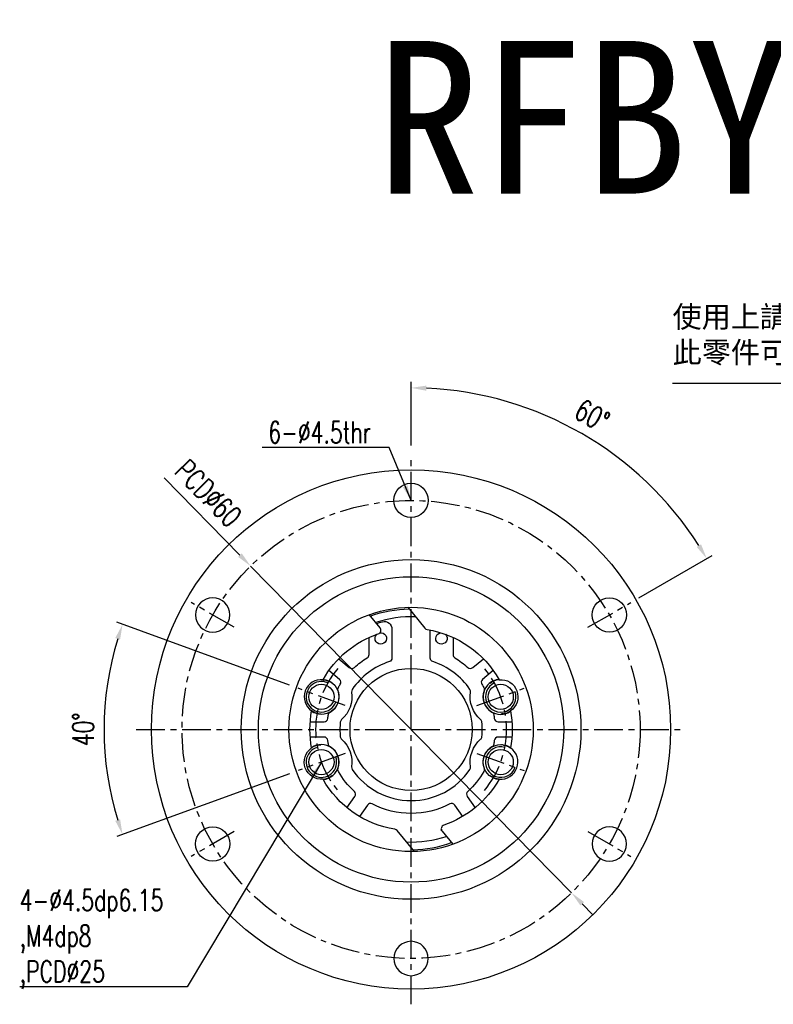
# Model space of a CAD drawing. Header units: millimetres. Extents: x -51 to 146, y -54 to 93.
# Tile 1 of 51: x -51 to 47, y -36 to 93. Entities that reach past the tile are written whole.
import ezdxf
from ezdxf.enums import TextEntityAlignment as Align

# ---------------------------------------------------------------- set-up
doc = ezdxf.new("R2010")
doc.units = ezdxf.units.MM
doc.linetypes.add('CENTER', pattern=[2, 1.25, -0.25, 0.25, -0.25])
for name, color, linetype in [('CHA', 7, 'Continuous'), ('CL', 1, 'CENTER'), ('DIM', 4, 'Continuous'), ('OUT', 3, 'Continuous')]:
    doc.layers.add(name, color=color, linetype=linetype)
doc.styles.add('DIM-7', font='SIMPLEX.shx', dxfattribs={"width": 0.7, "bigfont": 'chineset.shx'})
doc.styles.add('T', font='kaiu.ttf')
doc.dimstyles.new('CNS', dxfattribs={"dimtxt": 3.5, "dimasz": 2.5, "dimexe": 1, "dimexo": 1.5, "dimgap": 0.09, "dimtad": 0, "dimdsep": 46, "dimtxsty": 'DIM-7', "dimcen": 0.09, "dimclrd": 1, "dimclre": 1, "dimclrt": 4, "dimadec": 0, "dimazin": 0, "dimtfac": 1, "dimtix": 1, "dimtmove": 2, "dimatfit": 3, "dimfxl": 1, "dimtvp": 0.971429, "dimtolj": 1, "dimarcsym": 0})

# ---------------------------------------------------------------- blocks, each defined once
blk = doc.blocks.new('*D0')
at = {"layer": 'DEFPOINTS', "color": 0}
for p in [(-21.02, 21.4), (21.02, -21.4)]:
    blk.add_point(p, dxfattribs=at)
at = {"layer": 'DIM', "color": 7, "lineweight": -2}
for p, q in [((-32.35, 32.94), (-22.42, 22.83)), ((21.02, -21.4), (-21.02, 21.4)), ((22.42, -22.83), (23.82, -24.26))]:
    blk.add_line(p, q, dxfattribs=at)
at = {"layer": 'DIM', "color": 7}
for points in [[(-22.18, 23.06), (-22.66, 22.6), (-21.02, 21.4)], [(22.66, -22.6), (22.18, -23.06), (21.02, -21.4)]]:
    blk.add_solid(points, dxfattribs=at)
at = {"layer": 'DIM', "color": 0, "insert": (-26.56, 30.93), "char_height": 2.8, "attachment_point": 5, "rotation": 314.4823, "style": 'DIM-7'}
blk.add_mtext('\\A1;PCD∅60', dxfattribs=at)
blk = doc.blocks.new('*D1')
at = {"layer": 'DEFPOINTS', "color": 0}
for p in [(-14.8, 5.39), (-39.95, 4.67), (-8.62, 3.14), (-8.62, -3.14), (-14.8, -5.39)]:
    blk.add_point(p, dxfattribs=at)
at = {"layer": 'DIM', "color": 0, "lineweight": -2}
for p, q in [((-15.93, 5.8), (-38.55, 14.03)), ((-15.93, -5.8), (-38.55, -14.03))]:
    blk.add_line(p, q, dxfattribs=at)
blk.add_arc((0, 0), 40.22, 162.8491, 197.1509, dxfattribs=at)
at = {"layer": 'DIM', "color": 0}
for points in [[(-38.75, 11.97), (-38.12, 11.76), (-37.8, 13.76)], [(-38.12, -11.76), (-38.75, -11.97), (-37.8, -13.76)]]:
    blk.add_solid(points, dxfattribs=at)
at = {"layer": 'DIM', "color": 0, "insert": (-42.94, 0), "char_height": 2.8, "attachment_point": 5, "rotation": 90, "style": 'DIM-7'}
blk.add_mtext('\\A1;40°', dxfattribs=at)
blk = doc.blocks.new('*D2')
at = {"layer": 'DEFPOINTS', "color": 0}
for p in [(0, 36), (28.76, 34.27), (28.8, 16.62), (23.17, 13.38), (0, -36)]:
    blk.add_point(p, dxfattribs=at)
at = {"layer": 'DIM', "color": 0, "lineweight": -2}
for p, q in [((0, 37.2), (0, 45.54)), ((29.83, 17.22), (39.44, 22.77))]:
    blk.add_line(p, q, dxfattribs=at)
blk.add_arc((0, 0), 44.74, 32.5617, 87.4383, dxfattribs=at)
at = {"layer": 'DIM', "color": 0}
for points in [[(1.99, 44.36), (2.01, 45.03), (0, 44.74)], [(37.99, 24.25), (37.42, 23.9), (38.74, 22.37)]]:
    blk.add_solid(points, dxfattribs=at)
at = {"layer": 'DIM', "color": 0, "insert": (23.73, 41.1), "char_height": 2.8, "attachment_point": 5, "rotation": 330, "style": 'DIM-7'}
blk.add_mtext('\\A1;60°', dxfattribs=at)

msp = doc.modelspace()

# ---------------------------------------------------------------- linework, layer by layer
at = {"layer": 'CL', "color": 7, "ltscale": 3}
for p, q in [((0, -36), (0, 36)), ((-23.166, 13.375), (-28.795, 16.625)), ((23.166, 13.375), (28.795, 16.625)), ((-8.623, 3.139), (-14.8, 5.387)), ((8.623, 3.139), (14.8, 5.387)), ((-36, 0), (36, 0)), ((-8.623, -3.139), (-14.8, -5.387)), ((8.623, -3.139), (14.8, -5.387)), ((-23.166, -13.375), (-28.795, -16.625)), ((23.166, -13.375), (28.795, -16.625))]:
    msp.add_line(p, q, dxfattribs=at)
msp.add_circle((0, 0), 30, dxfattribs=at)
for start, end in [(140.27532, 219.72468), (320.27532, 39.72468)]:
    msp.add_arc((0, 0), 12.5, start, end, dxfattribs=at)
at = {"layer": 'DIM', "color": 7}
for centre, start, end in [((-11.746, 4.275), 65.41143, 340), ((11.746, 4.275), 114.58857, 20), ((-11.746, -4.275), 105.41143, 20), ((11.746, -4.275), 75, 340)]:
    msp.add_arc(centre, 2, start, end, dxfattribs=at)
at = {"layer": 'OUT', "color": 7}
for p, q in [((-0.438, 15.994), (1.815, 13.255)), ((-4.07, 13.326), (-5.475, 15.034)), ((-2.5, 13.142), (-2.5, 9.354)), ((2.5, 9.354), (2.5, 13.012)), ((-5.5, 9.811), (-5.5, 12.055)), ((5.5, 12.055), (5.5, 9.811)), ((-9.478, 9.259), (-8.091, 8.095)), ((8.091, 8.095), (9.478, 9.259)), ((-9.377, 6.563), (-10.764, 7.727)), ((10.764, 7.727), (9.377, 6.563)), ((-13.212, 1), (-11.402, 1)), ((11.402, 1), (13.212, 1)), ((-11.402, -1), (-13.212, -1)), ((13.212, -1), (11.402, -1)), ((-8.397, -10.249), (-7.359, -8.766)), ((7.359, -8.766), (8.397, -10.249)), ((-5.721, -9.913), (-6.759, -11.396)), ((6.759, -11.396), (5.721, -9.913)), ((0.438, -15.994), (-1.815, -13.255)), ((3.909, -13.13), (4.07, -13.326)), ((4.07, -13.326), (5.475, -15.034))]:
    msp.add_line(p, q, dxfattribs=at)
for centre, radius in [((0, 0), 34), ((0, 30), 2.25), ((0, 0), 22.25), ((0, 0), 20), ((25.981, 15), 2.25), ((0, 0), 16), ((0, 0), 8), ((-11.746, 4.275), 1.65), ((11.746, 4.275), 1.65), ((-11.746, -4.275), 1.65), ((11.746, -4.275), 1.65), ((-25.981, -15), 2.25)]:
    msp.add_circle(centre, radius, dxfattribs=at)
at = {"layer": 'OUT', "color": 7, "extrusion": (0, 0, -1)}
for centre in [(25.981, 15), (-25.981, -15), (0, -30)]:
    msp.add_circle(centre, 2.25, dxfattribs=at)
at = {"layer": 'OUT', "color": 7}
for centre, radius, start, end in [((0, 0), 15.75, 90.8589, 109.69053), ((0, 0), 14.75, 87.68853, 108.28964), ((-4.456, 13.008), 0.5, 288.91022, 39.4398), ((2.201, 13.573), 0.5, 219.4398, 260.78954), ((-6, 9.811), 0.5, 301.44898, 360), ((6, 9.811), 0.5, 180, 238.55102), ((-7.77, 8.478), 0.5, 230, 312.50528), ((0, 0), 9.323, 107.78232, 145.75191), ((0, 0), 9.323, 34.24809, 72.21768), ((7.77, 8.478), 0.5, 227.49472, 310), ((-11.746, 4.275), 2.25, 84.67485, 235.32515), ((-9.698, 6.18), 0.5, 327.49472, 50), ((9.698, 6.18), 0.5, 130, 212.50528), ((11.746, 4.275), 2.3, 95.88685, 304.11316), ((11.746, 4.275), 2.25, 95.32564, 120.26364), ((0, 0), 12, 149.48245, 149.72351), ((-7.293, 4.965), 0.5, 145.75191, 188.74692), ((7.293, 4.965), 0.5, 351.25308, 34.24809), ((0, 0), 12, 30.27649, 30.51776), ((-11.718, 4.285), 2.3, 299.58046, 20.24928), ((11.718, 4.285), 2.3, 159.75072, 240.41954), ((0, 0), 12, 170.27649, 170.51745), ((-11.402, 1.5), 0.5, 270, 352.50528), ((11.402, 1.5), 0.5, 187.49472, 270), ((0, 0), 12, 9.48255, 9.72351), ((11.746, 4.275), 2.25, 279.73636, 304.67436), ((0, 0), 9.323, 174.07783, 185.92217), ((-8.776, 0.91), 0.5, 131.08281, 174.07783), ((8.776, 0.91), 0.5, 5.92217, 48.91719), ((0, 0), 9.323, 354.07783, 5.92217), ((-11.402, -1.5), 0.5, 7.49472, 90), ((-8.776, -0.91), 0.5, 185.92217, 228.91719), ((8.776, -0.91), 0.5, 311.08281, 354.07783), ((11.402, -1.5), 0.5, 90, 172.50528), ((-11.746, -4.275), 2.3, 275.88685, 124.11316), ((-11.746, -4.275), 2.25, 99.73636, 124.67436), ((0, 0), 12, 189.48255, 189.72351), ((-11.718, -4.285), 2.3, 339.75072, 60.41954), ((11.718, -4.285), 2.3, 119.58046, 200.24928), ((11.746, -4.275), 2.25, 264.67485, 55.32515), ((0, 0), 12, 350.27649, 350.51745), ((-7.293, -4.965), 0.5, 171.25308, 214.24809), ((7.293, -4.965), 0.5, 325.75191, 8.74692), ((-11.746, -4.275), 2.25, 275.32564, 300.26364), ((0, 0), 12, 210.27649, 210.51776), ((0, 0), 9.323, 214.24809, 325.75191), ((0, 0), 12, 329.48245, 329.72351), ((-7.769, -8.479), 0.5, 325, 47.50528), ((7.769, -8.479), 0.5, 132.49472, 215), ((-5.311, -10.2), 0.5, 62.49472, 145), ((5.311, -10.2), 0.5, 35, 117.50528), ((4.456, -13.008), 0.5, 108.91022, 219.4398), ((-2.201, -13.573), 0.5, 39.4398, 80.78954), ((0, 0), 14.75, 267.68853, 288.28964), ((0, 0), 13.7, 286.58065, 286.83347), ((0, 0), 15.75, 270.8589, 289.69053)]:
    msp.add_arc(centre, radius, start, end, dxfattribs=at)
at = {"layer": 'OUT', "color": 7, "extrusion": (0, 0, -1)}
for centre, radius, start, end in [((3.5, 13.142), 1, 75.08695, 180), ((0, 0), 14.6, 71.93835, 75.08695), ((0, 0), 13.25, 99.21046, 150.54506), ((0, 0), 13.25, 29.45494, 71.08978), ((3.972, 11.925), 0.75, 80.74129, 0), ((3.972, 11.925), 0.75, 0, 46.17566), ((-3.972, 11.925), 0.75, 0, 83.01372), ((-3.972, 11.925), 0.75, 133.83003, 0), ((0, 0), 11, 47.49472, 58.55102), ((3, 9.354), 0.5, 180, 252.21768), ((-3, 9.354), 0.5, 287.78232, 360), ((0, 0), 11, 121.44898, 132.50528), ((11.746, 4.275), 2.3, 95.88685, 304.11316), ((11.746, 4.275), 2.25, 95.32564, 120.26364), ((-11.746, 4.275), 2.25, 84.67485, 235.32515), ((0, 0), 12.3, 30.36974, 30.60317), ((9.091, 5.254), 0.5, 339.75072, 30.02344), ((0, 0), 11, 30.02344, 32.50528), ((0, 0), 11, 147.49472, 149.97656), ((-9.091, 5.254), 0.5, 149.97656, 200.24928), ((0, 0), 12.3, 149.39698, 149.63026), ((11.718, 4.285), 3.977, 171.25308, 228.91719), ((-11.718, 4.285), 3.977, 311.08281, 8.74692), ((0, 0), 13.25, 349.45494, 10.54506), ((11.746, 4.275), 2.25, 279.73636, 304.67436), ((0, 0), 12.3, 9.39733, 9.63026), ((0, 0), 11, 7.49472, 10.14682), ((10.336, 1.85), 0.5, 10.14682, 60.41954), ((-10.336, 1.85), 0.5, 119.58046, 169.85318), ((0, 0), 11, 169.85318, 172.50528), ((0, 0), 12.3, 170.36974, 170.60267), ((0, 0), 13.25, 169.45494, 190.54506), ((11.718, -4.285), 3.977, 131.08281, 188.74692), ((-11.718, -4.285), 3.977, 351.25308, 48.91719), ((11.746, -4.275), 2.25, 264.67485, 55.32515), ((0, 0), 12.3, 350.36974, 350.60267), ((0, 0), 11, 349.85318, 352.50528), ((10.336, -1.85), 0.5, 299.58046, 349.85318), ((-11.746, -4.275), 2.3, 275.88685, 124.11316), ((-10.336, -1.85), 0.5, 190.14682, 240.41954), ((0, 0), 11, 187.49472, 190.14682), ((0, 0), 12.3, 189.39733, 189.63026), ((-11.746, -4.275), 2.25, 99.73636, 124.67436), ((9.091, -5.254), 0.5, 329.97656, 20.24928), ((-9.091, -5.254), 0.5, 159.75072, 210.02344), ((0, 0), 12.3, 329.39698, 329.63026), ((0, 0), 11, 312.49472, 329.97656), ((0, 0), 11, 210.02344, 227.50528), ((0, 0), 12.3, 210.36974, 210.60317), ((-11.746, -4.275), 2.25, 275.32564, 300.26364), ((0, 0), 13.25, 279.21046, 330.54506), ((0, 0), 13.25, 209.45494, 251.08978), ((0, 0), 11, 242.49472, 297.50528)]:
    msp.add_arc(centre, radius, start, end, dxfattribs=at)
at = {"layer": 'OUT', "color": 7}
for points in [[(-10.363, 6.05), (-10.443, 6.112), (-10.526, 6.168), (-10.612, 6.219)], [(10.363, 6.05), (10.443, 6.112), (10.526, 6.168), (10.612, 6.219)], [(-12.127, 2.058), (-12.028, 2.041), (-11.928, 2.03), (-11.828, 2.027)], [(12.127, 2.058), (12.028, 2.041), (11.928, 2.03), (11.828, 2.027)], [(-12.127, -2.058), (-12.028, -2.041), (-11.928, -2.03), (-11.828, -2.027)], [(12.127, -2.058), (12.028, -2.041), (11.928, -2.03), (11.828, -2.027)], [(-10.363, -6.05), (-10.443, -6.112), (-10.526, -6.168), (-10.612, -6.219)], [(10.363, -6.05), (10.443, -6.112), (10.526, -6.168), (10.612, -6.219)]]:
    msp.add_open_spline(points, degree=3, dxfattribs=at)

# ---------------------------------------------------------------- texts
at = {"color": 7, "insert": (34.252, 55.451), "char_height": 2.8, "attachment_point": 1, "style": 'DIM-7'}
msp.add_mtext('{\\fPMingLiU|b0|i0|c136|p18;\\W1;\\C256;使用上請注意！！\\P此零件可與螺帽分離}', dxfattribs=at)
at = {"layer": 'CHA', "style": 'T'}
msp.add_text('RFBY1616', height=20, dxfattribs=at).set_placement((49.858, 80.013), align=Align.MIDDLE)
at = {"layer": 'DIM', "color": 7, "char_height": 2.8, "style": 'DIM-7'}
for s, insert, attachment_point in [('6-%%C4.5thr', (-5.26, 37.514), 9), ('\\A1;4-%%C4.5dp6.15\\P,M4dp8\\P,PCD%%C25', (-51.272, -20.966), 1)]:
    msp.add_mtext(s, dxfattribs=dict(at, insert=insert, attachment_point=attachment_point))

# ---------------------------------------------------------------- dimensions: what is measured, and where the dimension line sits
at = {"layer": 'DIM', "color": 7}
for base, line1, line2, picture, middle in [((28.756, 34.27), ((0, -36), (0, 36)), ((23.166, 13.375), (28.795, 16.625)), '*D2', (23.728, 41.099)), ((-39.952, 4.67), ((-8.623, -3.139), (-14.8, -5.387)), ((-8.623, 3.139), (-14.8, 5.387)), '*D1', (-42.944, 0))]:
    dim = msp.add_angular_dim_2l(base=base, line1=line1, line2=line2, dimstyle='CNS', override={"dimscale": 0.8, "dimclrd": 0, "dimclre": 0, "dimclrt": 0}, dxfattribs=at)
    dim.commit()
    dim.dimension.update_dxf_attribs({"geometry": picture, "text_midpoint": middle})
dim = msp.add_diameter_dim_2p(p1=(21.021, -21.404), p2=(-21.021, 21.404), text='PCD<>', dimstyle='CNS', override={"dimscale": 0.8, "dimclrd": 7, "dimclre": 4, "dimclrt": 0, "dimtmove": 0}, dxfattribs=at)
dim.commit()
dim.dimension.update_dxf_attribs({"geometry": '*D0', "text_midpoint": (-28.502, 29.022), "dimtype": 163})

# ---------------------------------------------------------------- leaders
at = {"layer": 'DIM', "color": 7, "annotation_type": 0, "has_hookline": 1, "hookline_direction": 1}
for points, text_width in [([(85.079, 20), (73.599, 45.314), (71.599, 45.314)], 37.275), ([(0, 30), (-2.878, 36.919), (-4.878, 36.919)], 14.56), ([(-11.746, -4.275), (-29.32, -33.704), (-31.32, -33.704)], 19.88)]:
    msp.add_leader(points, dimstyle='CNS', override={"dimscale": 0.8, "dimgap": 0.09, "dimtad": 1, "dimclrd": 0, "dimclre": 4}, dxfattribs=dict(at, text_width=text_width))

doc.saveas('drawing.dxf')
